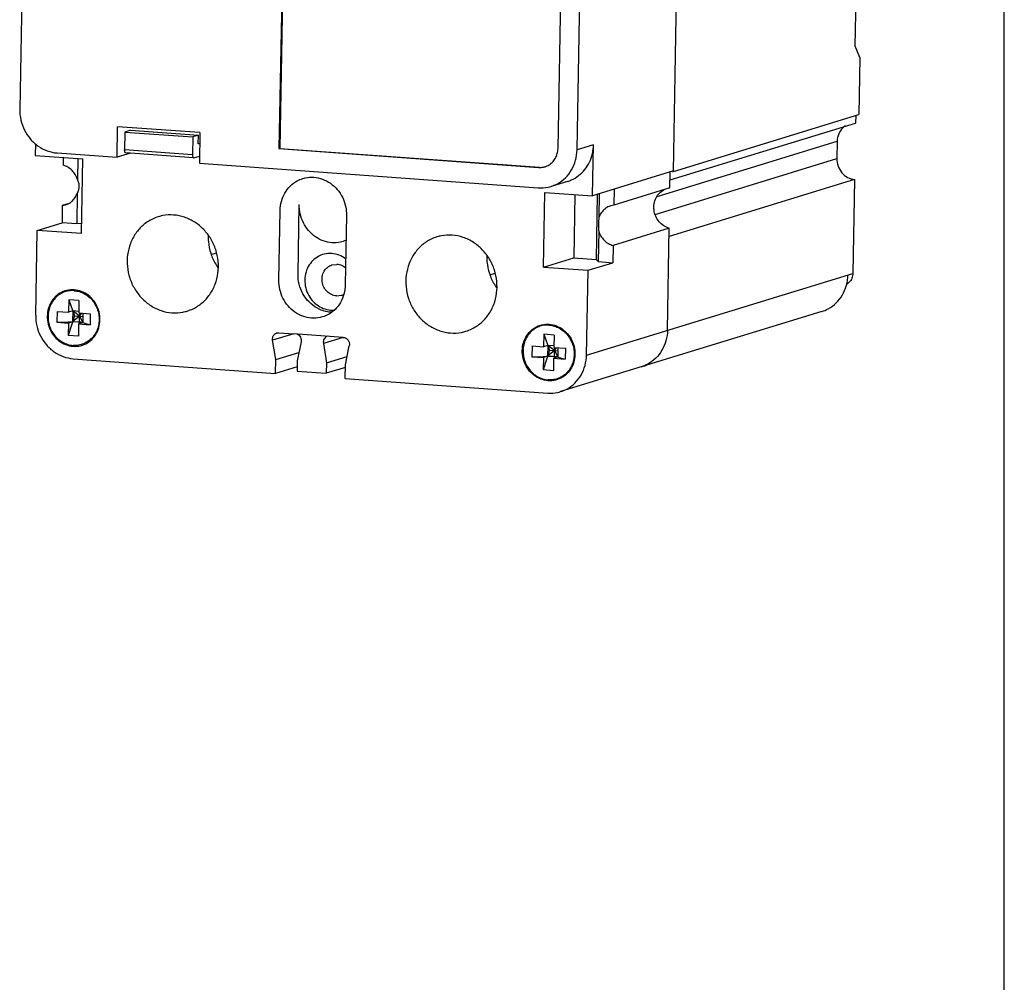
# Model space of a CAD drawing. Extents: x 0 to 22, y 0 to 17.
# Tile 4 of 6: x 17.5 to 22, y 7.1 to 11.5. Entities that reach past the tile are written whole.
import ezdxf

# ---------------------------------------------------------------- set-up
doc = ezdxf.new("R2010")
doc.units = 0
doc.header["$LTSCALE"] = 1.21
doc.layers.get('0').update_dxf_attribs({"linetype": 'CONTINUOUS'})

msp = doc.modelspace()

# ---------------------------------------------------------------- linework, layer by layer
at = {"color": 7, "linetype": 'CONTINUOUS'}
for p, q in [((22, 0), (22, 17)), ((17.5729, 14.6994), (17.509, 11.1084)), ((19.9643, 10.9304), (20.0281, 14.5214)), ((20.0511, 10.9241), (20.115, 14.5151)), ((18.7299, 13.0866), (18.6915, 10.9294)), ((18.7337, 13.0878), (18.6953, 10.9306)), ((21.3198, 11.3968), (21.3307, 12.0132)), ((20.4912, 10.8255), (20.5054, 11.6271)), ((21.3416, 11.3444), (21.3198, 11.3968)), ((21.3416, 11.3444), (21.337, 11.0848)), ((20.4912, 10.8255), (21.337, 11.0848)), ((21.3221, 11.0802), (21.3215, 11.0462)), ((17.9531, 10.8897), (17.9556, 11.0294)), ((18.3309, 11.0022), (17.9556, 11.0294)), ((17.9889, 11.0052), (17.9875, 10.9239)), ((18.0141, 11.0129), (17.9889, 11.0052)), ((17.9889, 11.0052), (18.2986, 10.9827)), ((18.0141, 11.0129), (18.3238, 10.9904)), ((20.4757, 10.7869), (21.3215, 11.0462)), ((18.2986, 10.9827), (18.2972, 10.9015)), ((18.3238, 10.9904), (18.2986, 10.9827)), ((18.3231, 10.9518), (18.3238, 10.9904)), ((18.3309, 11.0022), (18.3284, 10.8625)), ((20.4161, 10.7111), (21.2376, 10.963)), ((21.2376, 10.963), (21.2362, 10.8837)), ((17.5809, 10.9519), (17.5799, 10.8986)), ((18.2972, 10.9015), (17.9875, 10.9239)), ((18.33, 10.9513), (18.3231, 10.9518)), ((18.6915, 10.9294), (18.6953, 10.9306)), ((18.6915, 10.9294), (19.8757, 10.8436)), ((18.6953, 10.9306), (19.8795, 10.8447)), ((20.1262, 10.9471), (20.0511, 10.9241)), ((20.1221, 10.7143), (20.1262, 10.9471)), ((17.5799, 10.8986), (17.7972, 10.8828)), ((17.6795, 10.9095), (17.9531, 10.8897)), ((17.7071, 10.8894), (17.7065, 10.8536)), ((17.7742, 10.8845), (17.7725, 10.7879)), ((17.7911, 10.542), (17.7972, 10.8828)), ((18.0137, 10.9083), (17.9531, 10.8897)), ((18.3021, 10.8874), (17.9924, 10.9098)), ((18.3021, 10.8874), (18.303, 10.8875)), ((18.303, 10.8875), (18.329, 10.8955)), ((20.4074, 10.6296), (21.2362, 10.8837)), ((18.3284, 10.8625), (19.874, 10.7504)), ((19.8757, 10.8436), (19.8795, 10.8447)), ((20.4912, 10.8274), (20.1221, 10.7143)), ((20.486, 10.8258), (20.4912, 10.8255)), ((20.0075, 10.78), (19.9325, 10.757)), ((21.3169, 10.7886), (20.4711, 10.5293)), ((20.475, 10.7499), (20.4763, 10.8229)), ((21.3169, 10.7886), (21.3093, 10.3605)), ((20.475, 10.7499), (20.219, 10.6714)), ((20.2203, 10.7444), (20.219, 10.6714)), ((17.7714, 10.7259), (17.7689, 10.5865)), ((19.8988, 10.3892), (19.9048, 10.73)), ((19.9048, 10.73), (20.1221, 10.7143)), ((20.0411, 10.7201), (20.0359, 10.4312)), ((20.1429, 10.7207), (20.1376, 10.4238)), ((20.1527, 10.7237), (20.1508, 10.6155)), ((17.7032, 10.67), (17.7018, 10.5913)), ((17.7286, 10.6778), (17.7032, 10.67)), ((17.7032, 10.67), (17.7177, 10.673)), ((18.6907, 10.3299), (18.6964, 10.647)), ((18.7783, 10.3568), (18.784, 10.6738)), ((20.219, 10.6714), (20.2045, 10.6684)), ((18.9996, 10.625), (18.9939, 10.3079)), ((17.5818, 10.1702), (17.5886, 10.5566)), ((17.5886, 10.5566), (17.7018, 10.5913)), ((17.7911, 10.542), (17.5886, 10.5566)), ((17.7689, 10.5865), (17.7018, 10.5913)), ((17.7919, 10.5884), (17.7689, 10.5865)), ((20.4718, 10.5663), (20.2158, 10.4878)), ((20.4635, 10.1012), (20.4718, 10.5663)), ((20.1497, 10.5534), (20.1472, 10.414)), ((20.2158, 10.4878), (20.2144, 10.4092)), ((18.3828, 10.4463), (18.4061, 10.4534)), ((19.8988, 10.3892), (20.0359, 10.4312)), ((20.0359, 10.4312), (20.1376, 10.4238)), ((20.1376, 10.4238), (20.1472, 10.414)), ((18.9335, 10.399), (18.956, 10.4016)), ((19.8988, 10.3892), (20.1012, 10.3745)), ((20.1012, 10.3745), (20.2144, 10.4092)), ((20.1472, 10.414), (20.2144, 10.4092)), ((19.6541, 10.3538), (19.6772, 10.3609)), ((20.0943, 9.988), (20.1012, 10.3745)), ((20.0943, 9.988), (21.3093, 10.3605)), ((18.9534, 10.2579), (18.976, 10.2604)), ((17.733, 10.2396), (17.732, 10.1831)), ((17.7792, 10.2363), (17.733, 10.2396)), ((17.733, 10.2396), (17.7589, 10.1668)), ((17.7792, 10.2363), (17.7782, 10.1798)), ((17.6793, 10.1869), (17.6784, 10.1374)), ((17.6793, 10.1869), (17.732, 10.1831)), ((17.7589, 10.1668), (17.7301, 10.0771)), ((17.751, 10.189), (17.732, 10.1831)), ((17.751, 10.189), (17.7501, 10.1394)), ((17.7821, 10.1651), (17.7501, 10.1394)), ((17.7821, 10.1651), (17.751, 10.189)), ((17.7783, 10.187), (17.751, 10.189)), ((17.7589, 10.1668), (17.7969, 10.164)), ((17.7782, 10.1798), (17.8309, 10.1759)), ((17.7816, 10.1403), (17.7823, 10.1795)), ((17.7821, 10.1651), (17.7922, 10.1788)), ((17.7821, 10.1651), (17.7964, 10.1361)), ((17.7971, 10.1784), (17.7964, 10.1361)), ((17.8309, 10.1759), (17.83, 10.1264)), ((21.1677, 10.1864), (19.9757, 9.8209)), ((17.6784, 10.1374), (17.7816, 10.1403)), ((17.6784, 10.1374), (17.7311, 10.1336)), ((17.7311, 10.1336), (17.7301, 10.0771)), ((17.7501, 10.1394), (17.7311, 10.1336)), ((17.7964, 10.1361), (17.7501, 10.1394)), ((17.7773, 10.1302), (17.7763, 10.0737)), ((17.7964, 10.1361), (17.7773, 10.1302)), ((17.7773, 10.1302), (17.83, 10.1264)), ((17.7816, 10.1403), (17.83, 10.1264)), ((17.7763, 10.0737), (17.7301, 10.0771)), ((18.7592, 10.0848), (18.6626, 10.0552)), ((18.6914, 10.0897), (18.7592, 10.0848)), ((18.9848, 10.0685), (18.7592, 10.0848)), ((18.9848, 10.0685), (18.8938, 10.0406)), ((19.8998, 10.0825), (19.8988, 10.026)), ((19.946, 10.0791), (19.8998, 10.0825)), ((19.8998, 10.0825), (19.9258, 10.0097)), ((19.946, 10.0791), (19.945, 10.0227)), ((18.6769, 9.9668), (18.6626, 10.0552)), ((18.7924, 10.048), (18.775, 9.9618)), ((18.8938, 10.0406), (18.9081, 9.9522)), ((18.9949, 9.9437), (19.0122, 10.0299)), ((19.8461, 10.0298), (19.8452, 9.9803)), ((19.8461, 10.0298), (19.8988, 10.026)), ((19.9178, 10.0319), (19.8988, 10.026)), ((19.9178, 10.0319), (19.917, 9.9823)), ((19.9451, 10.0299), (19.9178, 10.0319)), ((19.9489, 10.008), (19.9178, 10.0319)), ((19.945, 10.0227), (19.9977, 10.0188)), ((19.9484, 9.9832), (19.9491, 10.0224)), ((19.9489, 10.008), (19.959, 10.0217)), ((19.9639, 10.0213), (19.9632, 9.979)), ((19.9977, 10.0188), (19.9968, 9.9693)), ((17.7523, 9.9713), (18.6757, 9.9044)), ((18.6769, 9.9668), (18.7825, 9.9992)), ((18.9081, 9.9522), (19.0024, 9.9811)), ((19.8452, 9.9803), (19.9484, 9.9832)), ((19.8452, 9.9803), (19.8979, 9.9765)), ((19.9258, 10.0097), (19.8969, 9.92)), ((19.8979, 9.9765), (19.8969, 9.92)), ((19.917, 9.9823), (19.8979, 9.9765)), ((19.9489, 10.008), (19.917, 9.9823)), ((19.9632, 9.979), (19.917, 9.9823)), ((19.9258, 10.0097), (19.9637, 10.0069)), ((19.9441, 9.9731), (19.9431, 9.9166)), ((19.9632, 9.979), (19.9441, 9.9731)), ((19.9441, 9.9731), (19.9968, 9.9693)), ((19.9484, 9.9832), (19.9968, 9.9693)), ((19.9489, 10.008), (19.9632, 9.979)), ((18.6757, 9.9044), (18.6769, 9.9668)), ((18.7745, 9.9346), (18.6757, 9.9044)), ((18.775, 9.9618), (18.7742, 9.9143)), ((18.9081, 9.9522), (18.9073, 9.9046)), ((18.9946, 9.9314), (18.9073, 9.9046)), ((18.9937, 9.8813), (18.9949, 9.9437)), ((18.7742, 9.9143), (18.9073, 9.9046)), ((18.9937, 9.8813), (19.9172, 9.8143)), ((19.9431, 9.9166), (19.8969, 9.92))]:
    msp.add_line(p, q, dxfattribs=at)
for points, knots in [([(17.509, 11.1084), (17.5087, 11.0921), (17.5122, 11.0593), (17.5288, 11.0128), (17.5559, 10.9719), (17.5916, 10.9393), (17.6336, 10.9173), (17.6642, 10.9107), (17.6795, 10.9095)], [0, 0, 0, 0, 0.170193, 0.340946, 0.510445, 0.677178, 0.840324, 1, 1, 1, 1]), ([(21.2743, 11.0334), (21.2702, 11.0306), (21.2577, 11.0204), (21.2423, 10.9969), (21.2378, 10.9744), (21.2376, 10.963)], [0, 0, 0, 0, 0.181278, 0.584023, 1, 1, 1, 1]), ([(17.9924, 10.9099), (17.9921, 10.9099), (17.9909, 10.9102), (17.9895, 10.9121), (17.9883, 10.9152), (17.9876, 10.9193), (17.9875, 10.9223), (17.9875, 10.9239)], [0, 0, 0, 0, 0.063082, 0.216459, 0.42596, 0.696193, 1, 1, 1, 1]), ([(19.9086, 10.8481), (19.9123, 10.8494), (19.9229, 10.8542), (19.9385, 10.8657), (19.9528, 10.8843), (19.9619, 10.9064), (19.9641, 10.9224), (19.9643, 10.9304)], [0, 0, 0, 0, 0.111379, 0.326925, 0.546446, 0.770926, 1, 1, 1, 1]), ([(19.9324, 10.757), (19.9424, 10.76), (19.9662, 10.77), (19.9996, 10.7948), (20.0282, 10.8319), (20.0464, 10.8761), (20.0509, 10.908), (20.0511, 10.9241)], [0, 0, 0, 0, 0.143423, 0.351196, 0.562801, 0.779186, 1, 1, 1, 1]), ([(20.0075, 10.78), (20.0134, 10.7818), (20.0314, 10.7885), (20.0593, 10.8051), (20.0876, 10.8329), (20.109, 10.8671), (20.1226, 10.9059), (20.126, 10.9333), (20.1262, 10.9471)], [0, 0, 0, 0, 0.084304, 0.261644, 0.441243, 0.62408, 0.810464, 1, 1, 1, 1]), ([(18.2972, 10.9015), (18.2972, 10.8999), (18.2973, 10.8968), (18.298, 10.8928), (18.2992, 10.8896), (18.3006, 10.8878), (18.3018, 10.8874), (18.3021, 10.8874)], [0, 0, 0, 0, 0.303807, 0.57404, 0.783541, 0.936918, 1, 1, 1, 1]), ([(21.2362, 10.8837), (21.236, 10.8721), (21.2399, 10.8487), (21.2573, 10.8181), (21.284, 10.7962), (21.306, 10.7895), (21.3169, 10.7886)], [0, 0, 0, 0, 0.255592, 0.510436, 0.759244, 1, 1, 1, 1]), ([(17.7725, 10.7879), (17.7701, 10.7958), (17.7634, 10.8111), (17.7482, 10.8306), (17.7289, 10.8454), (17.7141, 10.8516), (17.7065, 10.8536)], [0, 0, 0, 0, 0.255708, 0.508766, 0.757108, 1, 1, 1, 1]), ([(19.8757, 10.8436), (19.8832, 10.843), (19.8932, 10.8437), (19.9027, 10.8462), (19.9049, 10.8468)], [0, 0, 0, 0, 0.767712, 1, 1, 1, 1]), ([(17.7714, 10.7259), (17.7742, 10.7309), (17.7786, 10.7412), (17.7812, 10.7575), (17.7793, 10.7735), (17.7752, 10.7833), (17.7725, 10.7879)], [0, 0, 0, 0, 0.266913, 0.513241, 0.752824, 1, 1, 1, 1]), ([(18.6964, 10.647), (18.6966, 10.661), (18.7005, 10.6889), (18.7164, 10.7274), (18.7413, 10.7598), (18.7704, 10.7814), (18.7912, 10.7901), (18.7999, 10.7928)], [0, 0, 0, 0, 0.220814, 0.437199, 0.648804, 0.856577, 1, 1, 1, 1]), ([(18.7999, 10.7928), (18.8037, 10.794), (18.8204, 10.7983), (18.8377, 10.7995), (18.8508, 10.7985)], [0, 0, 0, 0, 0.232288, 1, 1, 1, 1]), ([(18.8508, 10.7985), (18.8642, 10.7975), (18.8909, 10.7917), (18.9275, 10.7725), (18.9587, 10.7441), (18.9823, 10.7084), (18.9968, 10.6679), (18.9998, 10.6392), (18.9996, 10.625)], [0, 0, 0, 0, 0.159676, 0.322822, 0.489555, 0.659054, 0.829807, 1, 1, 1, 1]), ([(19.874, 10.7504), (19.8891, 10.7493), (19.909, 10.7507), (19.928, 10.7556), (19.9324, 10.757)], [0, 0, 0, 0, 0.767712, 1, 1, 1, 1]), ([(20.4718, 10.5663), (20.4629, 10.5686), (20.4455, 10.5763), (20.424, 10.5953), (20.4086, 10.6202), (20.4007, 10.6485), (20.4012, 10.6777), (20.4099, 10.705), (20.426, 10.7274), (20.4406, 10.738), (20.4482, 10.7419)], [0, 0, 0, 0, 0.122741, 0.249439, 0.3786, 0.508549, 0.637344, 0.763435, 0.886228, 1, 1, 1, 1]), ([(17.7177, 10.673), (17.7202, 10.6738), (17.73, 10.6773), (17.7456, 10.6868), (17.7616, 10.7042), (17.7688, 10.7184), (17.7714, 10.7259)], [0, 0, 0, 0, 0.103028, 0.396705, 0.695058, 1, 1, 1, 1]), ([(18.9327, 10.5004), (18.9194, 10.5013), (18.8926, 10.5071), (18.856, 10.5263), (18.8249, 10.5548), (18.8013, 10.5905), (18.7867, 10.631), (18.7837, 10.6596), (18.784, 10.6738)], [0, 0, 0, 0, 0.159676, 0.322822, 0.489555, 0.659054, 0.829807, 1, 1, 1, 1]), ([(20.2045, 10.6684), (20.202, 10.6676), (20.1922, 10.664), (20.1766, 10.6545), (20.1607, 10.6371), (20.1535, 10.623), (20.1508, 10.6155)], [0, 0, 0, 0, 0.103028, 0.396705, 0.695058, 1, 1, 1, 1]), ([(18.1411, 10.6188), (18.1317, 10.6159), (18.107, 10.6062), (18.0704, 10.582), (18.0361, 10.5437), (18.0119, 10.4972), (17.9989, 10.4455), (17.9981, 10.3914), (18.0092, 10.3381), (18.0318, 10.2885), (18.0644, 10.2456), (18.1054, 10.2117), (18.1523, 10.1889), (18.1862, 10.1819), (18.203, 10.1807)], [0, 0, 0, 0, 0.048202, 0.130853, 0.214774, 0.3004, 0.387765, 0.476511, 0.565988, 0.655394, 0.743942, 0.831022, 0.91634, 1, 1, 1, 1]), ([(18.211, 10.6266), (18.1944, 10.6278), (18.1706, 10.6265), (18.1476, 10.6208), (18.1411, 10.6188)], [0, 0, 0, 0, 0.708567, 1, 1, 1, 1]), ([(18.2729, 10.1885), (18.2823, 10.1914), (18.307, 10.2011), (18.3436, 10.2253), (18.3779, 10.2637), (18.4022, 10.3101), (18.4151, 10.3618), (18.416, 10.4159), (18.4048, 10.4692), (18.3823, 10.5188), (18.3496, 10.5617), (18.3086, 10.5956), (18.2617, 10.6184), (18.2278, 10.6254), (18.211, 10.6266)], [0, 0, 0, 0, 0.048202, 0.130853, 0.214774, 0.3004, 0.387765, 0.476511, 0.565988, 0.655394, 0.743942, 0.831022, 0.91634, 1, 1, 1, 1]), ([(20.1508, 10.6155), (20.1502, 10.6107), (20.1493, 10.6009), (20.1487, 10.5856), (20.1488, 10.5697), (20.1493, 10.5589), (20.1497, 10.5534)], [0, 0, 0, 0, 0.231822, 0.477729, 0.734844, 1, 1, 1, 1]), ([(18.3682, 10.532), (18.368, 10.523), (18.3691, 10.4958), (18.3784, 10.4513), (18.3959, 10.4127), (18.409, 10.3926), (18.4124, 10.3878)], [0, 0, 0, 0, 0.176624, 0.530774, 0.884643, 1, 1, 1, 1]), ([(19.4121, 10.5266), (19.4028, 10.5238), (19.3781, 10.5141), (19.3415, 10.4899), (19.3072, 10.4515), (19.2829, 10.4051), (19.27, 10.3533), (19.2691, 10.2993), (19.2803, 10.2459), (19.3028, 10.1964), (19.3355, 10.1534), (19.3765, 10.1195), (19.4234, 10.0967), (19.4573, 10.0898), (19.4741, 10.0886)], [0, 0, 0, 0, 0.048202, 0.130853, 0.214774, 0.3004, 0.387765, 0.476511, 0.565988, 0.655394, 0.743942, 0.831022, 0.91634, 1, 1, 1, 1]), ([(19.482, 10.5345), (19.4654, 10.5357), (19.4416, 10.5343), (19.4187, 10.5286), (19.4121, 10.5266)], [0, 0, 0, 0, 0.708567, 1, 1, 1, 1]), ([(19.544, 10.0964), (19.5533, 10.0992), (19.5781, 10.109), (19.6147, 10.1331), (19.649, 10.1715), (19.6732, 10.2179), (19.6861, 10.2697), (19.687, 10.3238), (19.6759, 10.3771), (19.6533, 10.4266), (19.6207, 10.4696), (19.5797, 10.5035), (19.5327, 10.5263), (19.4989, 10.5332), (19.482, 10.5345)], [0, 0, 0, 0, 0.048202, 0.130853, 0.214774, 0.3004, 0.387765, 0.476511, 0.565988, 0.655394, 0.743942, 0.831022, 0.91634, 1, 1, 1, 1]), ([(20.1497, 10.5534), (20.1521, 10.5455), (20.1588, 10.5303), (20.174, 10.5108), (20.1933, 10.4959), (20.2082, 10.4898), (20.2158, 10.4878)], [0, 0, 0, 0, 0.255708, 0.508766, 0.757108, 1, 1, 1, 1]), ([(18.9836, 10.5061), (18.9798, 10.5049), (18.9632, 10.5006), (18.9458, 10.4994), (18.9327, 10.5004)], [0, 0, 0, 0, 0.232288, 1, 1, 1, 1]), ([(18.9318, 10.4508), (18.9205, 10.4516), (18.8975, 10.4498), (18.8654, 10.4365), (18.8387, 10.4139), (18.8195, 10.3839), (18.8092, 10.349), (18.8086, 10.312), (18.8177, 10.2759), (18.8358, 10.2434), (18.8614, 10.2172), (18.8926, 10.1993), (18.9157, 10.194), (18.9272, 10.1932)], [0, 0, 0, 0, 0.087261, 0.174263, 0.262284, 0.352241, 0.444404, 0.538348, 0.633117, 0.727518, 0.820466, 0.911297, 1, 1, 1, 1]), ([(18.9961, 10.4259), (18.9868, 10.433), (18.9663, 10.4447), (18.9433, 10.45), (18.9318, 10.4508)], [0, 0, 0, 0, 0.50271, 1, 1, 1, 1]), ([(19.6393, 10.4398), (19.6391, 10.4308), (19.6401, 10.4037), (19.6495, 10.3591), (19.667, 10.3206), (19.6801, 10.3004), (19.6835, 10.2956)], [0, 0, 0, 0, 0.176624, 0.530774, 0.884643, 1, 1, 1, 1]), ([(18.9534, 10.2579), (18.9456, 10.2584), (18.9297, 10.2627), (18.9095, 10.277), (18.8948, 10.2975), (18.8872, 10.3218), (18.8875, 10.347), (18.896, 10.3703), (18.9116, 10.3889), (18.9257, 10.3966), (18.9333, 10.399), (18.9335, 10.399)], [0, 0, 0, 0, 0.12133, 0.246283, 0.374372, 0.503717, 0.631905, 0.757014, 0.878484, 0.997483, 1, 1, 1, 1]), ([(18.9957, 10.3845), (18.9906, 10.389), (18.9783, 10.3971), (18.9639, 10.401), (18.956, 10.4016)], [0, 0, 0, 0, 0.459668, 1, 1, 1, 1]), ([(18.9317, 10.183), (18.9229, 10.1834), (18.8994, 10.1865), (18.863, 10.2008), (18.8268, 10.2289), (18.799, 10.2663), (18.7817, 10.31), (18.7781, 10.3413), (18.7783, 10.3568)], [0, 0, 0, 0, 0.103146, 0.276315, 0.453752, 0.634772, 0.817615, 1, 1, 1, 1]), ([(21.3093, 10.3605), (21.3091, 10.3529), (21.3061, 10.3377), (21.295, 10.3209), (21.2852, 10.3135), (21.2811, 10.3113)], [0, 0, 0, 0, 0.388207, 0.76397, 1, 1, 1, 1]), ([(17.7569, 10.2855), (17.7456, 10.2863), (17.7226, 10.2845), (17.6905, 10.2712), (17.6638, 10.2486), (17.6446, 10.2185), (17.6343, 10.1836), (17.6337, 10.1467), (17.6428, 10.1105), (17.6609, 10.0781), (17.6865, 10.0519), (17.7174, 10.0342), (17.7403, 10.0288), (17.7515, 10.0279)], [0, 0, 0, 0, 0.087442, 0.174626, 0.26283, 0.352974, 0.445329, 0.539469, 0.634435, 0.729033, 0.822174, 0.913194, 1, 1, 1, 1]), ([(17.7523, 10.0279), (17.7637, 10.027), (17.7867, 10.0289), (17.8187, 10.0421), (17.8454, 10.0648), (17.8647, 10.0948), (17.8749, 10.1297), (17.8755, 10.1667), (17.8664, 10.2028), (17.8484, 10.2353), (17.8228, 10.2615), (17.7918, 10.2792), (17.769, 10.2845), (17.7577, 10.2854)], [0, 0, 0, 0, 0.087442, 0.174626, 0.26283, 0.352974, 0.445329, 0.539469, 0.634435, 0.729033, 0.822174, 0.913194, 1, 1, 1, 1]), ([(18.8904, 10.1621), (18.8865, 10.1609), (18.8699, 10.1566), (18.8391, 10.1545), (18.7994, 10.1632), (18.7627, 10.1824), (18.7316, 10.2108), (18.708, 10.2465), (18.6935, 10.287), (18.6905, 10.3157), (18.6907, 10.3299)], [0, 0, 0, 0, 0.039515, 0.170055, 0.302577, 0.437979, 0.576359, 0.717034, 0.858749, 1, 1, 1, 1]), ([(18.9939, 10.3079), (18.9937, 10.2939), (18.9898, 10.266), (18.9739, 10.2275), (18.949, 10.1951), (18.9199, 10.1735), (18.8991, 10.1648), (18.8904, 10.1621)], [0, 0, 0, 0, 0.22082, 0.43721, 0.648821, 0.856601, 1, 1, 1, 1]), ([(21.1677, 10.1863), (21.1777, 10.1894), (21.2015, 10.1994), (21.2349, 10.2241), (21.2631, 10.2608), (21.275, 10.2893), (21.2792, 10.304)], [0, 0, 0, 0, 0.18604, 0.455553, 0.730037, 1, 1, 1, 1]), ([(17.7568, 10.2815), (17.7488, 10.2821), (17.7325, 10.2814), (17.7089, 10.275), (17.6874, 10.2633), (17.6688, 10.247), (17.6541, 10.2267), (17.6437, 10.2034), (17.6382, 10.1781), (17.6378, 10.1519), (17.6424, 10.1259), (17.6519, 10.1012), (17.6659, 10.079), (17.6837, 10.0601), (17.7047, 10.0454), (17.7278, 10.0355), (17.7442, 10.0325), (17.7524, 10.0319)], [0, 0, 0, 0, 0.064087, 0.127849, 0.191802, 0.256429, 0.322081, 0.388921, 0.456906, 0.525798, 0.595216, 0.664698, 0.733769, 0.802022, 0.869175, 0.935131, 1, 1, 1, 1]), ([(17.7568, 10.2815), (17.765, 10.2809), (17.7814, 10.2778), (17.8046, 10.268), (17.8255, 10.2532), (17.8434, 10.2344), (17.8573, 10.2121), (17.8669, 10.1874), (17.8715, 10.1615), (17.8711, 10.1352), (17.8655, 10.1099), (17.8552, 10.0866), (17.8404, 10.0664), (17.8219, 10.05), (17.8003, 10.0384), (17.7768, 10.0319), (17.7605, 10.0313), (17.7524, 10.0319)], [0, 0, 0, 0, 0.064869, 0.130825, 0.197978, 0.266231, 0.335302, 0.404784, 0.474202, 0.543094, 0.611079, 0.677919, 0.743571, 0.808198, 0.872151, 0.935913, 1, 1, 1, 1]), ([(18.976, 10.2604), (18.9761, 10.2604), (18.9805, 10.2618), (18.9848, 10.2637), (18.9887, 10.2659)], [0, 0, 0, 0, 0.035552, 1, 1, 1, 1]), ([(17.5818, 10.1702), (17.5815, 10.1539), (17.5849, 10.121), (17.6016, 10.0746), (17.6286, 10.0337), (17.6643, 10.0011), (17.7063, 9.9791), (17.737, 9.9724), (17.7523, 9.9713)], [0, 0, 0, 0, 0.17019, 0.340934, 0.510445, 0.67719, 0.840327, 1, 1, 1, 1]), ([(18.203, 10.1807), (18.2197, 10.1795), (18.2434, 10.1808), (18.2664, 10.1865), (18.2729, 10.1885)], [0, 0, 0, 0, 0.708567, 1, 1, 1, 1]), ([(19.9184, 9.8708), (19.9071, 9.8717), (19.8842, 9.8771), (19.8533, 9.8948), (19.8277, 9.921), (19.8097, 9.9534), (19.8006, 9.9896), (19.8012, 10.0265), (19.8114, 10.0614), (19.8306, 10.0915), (19.8574, 10.1141), (19.8894, 10.1274), (19.9124, 10.1292), (19.9237, 10.1284)], [0, 0, 0, 0, 0.086806, 0.177826, 0.270967, 0.365565, 0.460531, 0.554671, 0.647026, 0.73717, 0.825374, 0.912558, 1, 1, 1, 1]), ([(19.9237, 10.1244), (19.9156, 10.125), (19.8993, 10.1243), (19.8758, 10.1179), (19.8542, 10.1062), (19.8357, 10.0899), (19.8209, 10.0696), (19.8105, 10.0463), (19.805, 10.021), (19.8046, 9.9948), (19.8092, 9.9688), (19.8187, 9.9441), (19.8327, 9.9219), (19.8505, 9.903), (19.8715, 9.8883), (19.8947, 9.8784), (19.9111, 9.8754), (19.9192, 9.8748)], [0, 0, 0, 0, 0.064087, 0.127849, 0.191802, 0.256429, 0.322081, 0.388921, 0.456906, 0.525798, 0.595216, 0.664698, 0.733769, 0.802022, 0.869175, 0.935131, 1, 1, 1, 1]), ([(19.9246, 10.1283), (19.9358, 10.1274), (19.9587, 10.1221), (19.9896, 10.1044), (20.0152, 10.0782), (20.0332, 10.0457), (20.0423, 10.0096), (20.0417, 9.9726), (20.0315, 9.9377), (20.0123, 9.9077), (19.9855, 9.885), (19.9535, 9.8718), (19.9305, 9.8699), (19.9192, 9.8708)], [0, 0, 0, 0, 0.086806, 0.177826, 0.270967, 0.365565, 0.460531, 0.554671, 0.647026, 0.73717, 0.825374, 0.912558, 1, 1, 1, 1]), ([(19.9237, 10.1244), (19.9318, 10.1238), (19.9482, 10.1207), (19.9714, 10.1109), (19.9924, 10.0961), (20.0102, 10.0772), (20.0242, 10.055), (20.0337, 10.0303), (20.0383, 10.0044), (20.0379, 9.9781), (20.0324, 9.9528), (20.022, 9.9295), (20.0073, 9.9093), (19.9887, 9.8929), (19.9671, 9.8813), (19.9436, 9.8748), (19.9273, 9.8742), (19.9192, 9.8748)], [0, 0, 0, 0, 0.064869, 0.130825, 0.197978, 0.266231, 0.335302, 0.404784, 0.474202, 0.543094, 0.611079, 0.677919, 0.743571, 0.808198, 0.872151, 0.935913, 1, 1, 1, 1]), ([(18.6626, 10.0552), (18.6622, 10.0574), (18.6619, 10.062), (18.6629, 10.0686), (18.6653, 10.0748), (18.6688, 10.0803), (18.6735, 10.0847), (18.678, 10.0873), (18.6808, 10.0884), (18.6817, 10.0887)], [0, 0, 0, 0, 0.161548, 0.321175, 0.478127, 0.63214, 0.78351, 0.933066, 1, 1, 1, 1]), ([(18.6817, 10.0887), (18.6828, 10.089), (18.686, 10.0898), (18.6893, 10.0899), (18.6914, 10.0897)], [0, 0, 0, 0, 0.353974, 1, 1, 1, 1]), ([(18.7748, 10.084), (18.778, 10.0825), (18.7838, 10.0783), (18.7901, 10.0694), (18.7933, 10.0588), (18.7931, 10.0515), (18.7924, 10.048)], [0, 0, 0, 0, 0.244833, 0.495815, 0.749144, 1, 1, 1, 1]), ([(18.9039, 10.0692), (18.9013, 10.067), (18.8968, 10.0615), (18.8933, 10.0514), (18.8933, 10.0442), (18.8938, 10.0406)], [0, 0, 0, 0, 0.324077, 0.657969, 1, 1, 1, 1]), ([(18.913, 10.0741), (18.9129, 10.074), (18.9096, 10.073), (18.9065, 10.0713), (18.9039, 10.0692)], [0, 0, 0, 0, 0.029488, 1, 1, 1, 1]), ([(18.9848, 10.0685), (18.9869, 10.0683), (18.9911, 10.0675), (18.9971, 10.0648), (19.0024, 10.0609), (19.0069, 10.0558), (19.0102, 10.0499), (19.0123, 10.0434), (19.0131, 10.0366), (19.0127, 10.0321), (19.0122, 10.0299)], [0, 0, 0, 0, 0.119452, 0.24103, 0.364923, 0.490879, 0.618272, 0.746227, 0.87377, 1, 1, 1, 1]), ([(19.4741, 10.0886), (19.4907, 10.0874), (19.5145, 10.0887), (19.5374, 10.0944), (19.544, 10.0964)], [0, 0, 0, 0, 0.708567, 1, 1, 1, 1]), ([(20.4635, 10.1012), (20.4632, 10.0851), (20.4588, 10.0532), (20.4405, 10.009), (20.412, 9.9719), (20.3786, 9.9471), (20.3548, 9.9371), (20.3448, 9.9341)], [0, 0, 0, 0, 0.22081, 0.437184, 0.648804, 0.856592, 1, 1, 1, 1]), ([(19.9756, 9.8209), (19.9856, 9.8239), (20.0094, 9.8339), (20.0428, 9.8587), (20.0714, 9.8958), (20.0896, 9.94), (20.094, 9.9719), (20.0943, 9.988)], [0, 0, 0, 0, 0.143408, 0.351196, 0.562816, 0.77919, 1, 1, 1, 1]), ([(19.9172, 9.8143), (19.9323, 9.8133), (19.9522, 9.8146), (19.9712, 9.8195), (19.9756, 9.8209)], [0, 0, 0, 0, 0.767699, 1, 1, 1, 1])]:
    msp.add_open_spline(points, degree=3, knots=knots, dxfattribs=at)
for points in [[(19.9049, 10.8468), (19.9061, 10.8472), (19.9074, 10.8476), (19.9086, 10.8481)], [(18.9978, 10.5113), (18.9932, 10.5093), (18.9884, 10.5075), (18.9836, 10.5061)], [(21.2797, 10.306), (21.2839, 10.3215), (21.2861, 10.3375), (21.2864, 10.3535)], [(17.7577, 10.2854), (17.7575, 10.2854), (17.7572, 10.2855), (17.7569, 10.2855)], [(21.2792, 10.304), (21.2794, 10.3046), (21.2795, 10.3053), (21.2797, 10.306)], [(18.9272, 10.1932), (18.9333, 10.1927), (18.9394, 10.1928), (18.9455, 10.1933)], [(19.9237, 10.1284), (19.924, 10.1284), (19.9243, 10.1283), (19.9246, 10.1283)], [(17.7515, 10.0279), (17.7518, 10.0279), (17.7521, 10.0279), (17.7523, 10.0279)], [(20.4386, 10.0098), (20.4449, 10.0207), (20.45, 10.0323), (20.454, 10.0443)], [(20.454, 10.0443), (20.455, 10.0473), (20.4559, 10.0504), (20.4567, 10.0534)], [(20.3448, 9.9341), (20.3548, 9.9371), (20.3645, 9.9412), (20.3737, 9.9462)], [(19.9192, 9.8708), (19.9189, 9.8708), (19.9186, 9.8708), (19.9184, 9.8708)]]:
    msp.add_open_spline(points, degree=3, dxfattribs=at)

doc.saveas('drawing.dxf')
